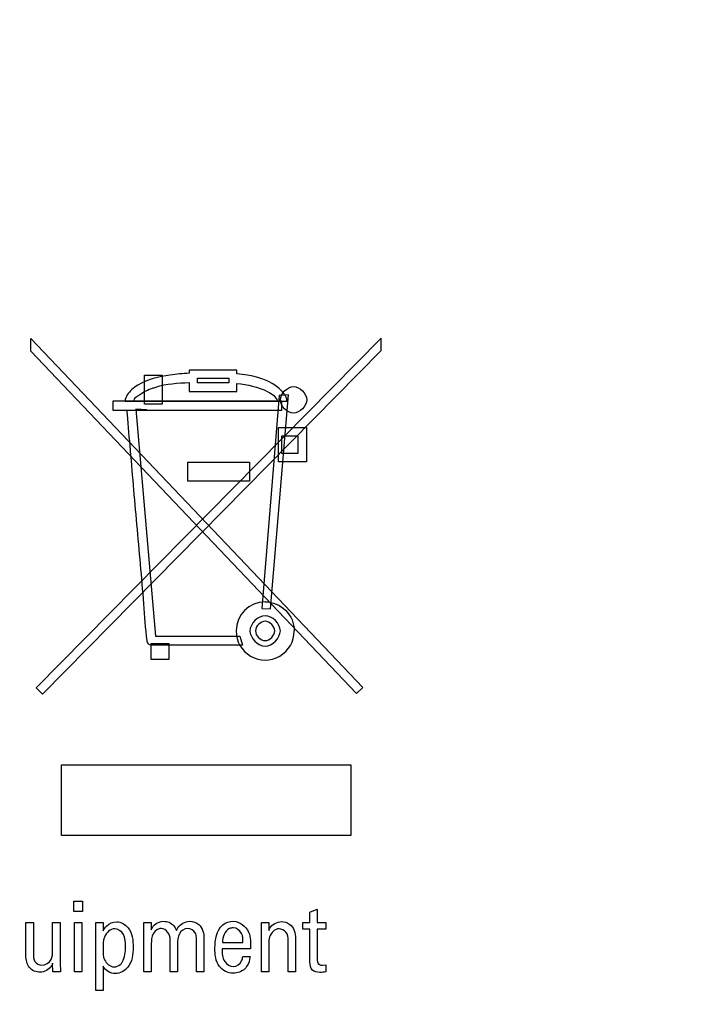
# Model space of a CAD drawing. Header units: inches. Extents: x 0 to 22, y 0 to 17.
# Tile 16 of 75: x 6.871 to 7.352, y 6.267 to 6.966. Entities that reach past the tile are written whole.
import ezdxf

# ---------------------------------------------------------------- set-up
doc = ezdxf.new("R2010")
doc.units = ezdxf.units.IN
doc.header["$LTSCALE"] = 1.21
doc.header["$MEASUREMENT"] = 0
doc.layers.get('0').update_dxf_attribs({"linetype": 'CONTINUOUS'})
doc.layers.add('DIMENSIONS', color=7, linetype='CONTINUOUS')
doc.styles.get("Standard").update_dxf_attribs({"font": 'txt', "width": 0.8})
doc.dimstyles.new('DIMSTYLE_1', dxfattribs={"dimtxt": 0.125, "dimasz": 0.18, "dimexe": 0.125, "dimexo": 0.0625, "dimgap": 0.0625, "dimtad": 0, "dimtih": 1, "dimtoh": 1, "dimzin": 4, "dimdsep": 46, "dimtxsty": 'STANDARD', "dimblk": '_FILLED', "dimblk1": '_FILLED', "dimblk2": '_FILLED', "dimcen": 0.09, "dimadec": 0, "dimazin": 0, "dimtp": 0.001, "dimtm": 0.001, "dimtfac": 1, "dimtofl": 0, "dimtmove": 0, "dimatfit": 3, "dimldrblk": '_FILLED', "dimfxl": 1, "dimtolj": 1, "dimtzin": 4, "dimarcsym": 0})

# ---------------------------------------------------------------- blocks, each defined once
blk = doc.blocks.new('_FILLED')
at = {"color": 0, "linetype": 'BYBLOCK'}
blk.add_solid([(0, 0), (-1, 0.1736), (-1, -0.1736)], dxfattribs=at)
blk = doc.blocks.new('*D4')
at = {"layer": 'DIMENSIONS', "color": 2, "linetype": 'CONTINUOUS'}
for p, q in [((4.87756, 6.64286), (4.06506, 6.64286)), ((4.19006, 6.64286), (4.19006, 6.23261)), ((4.19006, 5.57237), (4.19006, 5.98261)), ((7.03247, 5.57237), (4.06506, 5.57237))]:
    blk.add_line(p, q, dxfattribs=at)
at = {"layer": 'DIMENSIONS', "color": 2, "linetype": 'CONTINUOUS', "xscale": 0.18, "yscale": 0.18, "zscale": 0.18}
for p, rotation in [((4.19006, 6.64286), 90.0001115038), ((4.19006, 5.57237), 270)]:
    blk.add_blockref('_FILLED', p, dxfattribs=dict(at, rotation=rotation))
at = {"layer": 'DIMENSIONS', "color": 2, "linetype": 'CONTINUOUS', "insert": (4.19006, 6.17011), "char_height": 0.125, "width": 1.125, "attachment_point": 2, "line_spacing_factor": 0.9}
blk.add_mtext('1.07{\\Ftxt.shx;\\W1.000000;\\H0.125000; }[27.2]', dxfattribs=at)
blk = doc.blocks.new('*D16')
at = {"layer": 'DIMENSIONS', "color": 2, "linetype": 'CONTINUOUS'}
for p, q in [((4.94006, 6.91971), (4.94006, 9.91637)), ((7.84906, 8.95887), (7.84906, 9.91637)), ((4.94006, 9.79137), (5.76956, 9.79137)), ((7.84906, 9.79137), (7.01956, 9.79137))]:
    blk.add_line(p, q, dxfattribs=at)
at = {"layer": 'DIMENSIONS', "color": 2, "linetype": 'CONTINUOUS', "xscale": 0.18, "yscale": 0.18, "zscale": 0.18, "rotation": 180}
blk.add_blockref('_FILLED', (4.94006, 9.79137), dxfattribs=at)
at = {"layer": 'DIMENSIONS', "color": 2, "linetype": 'CONTINUOUS', "xscale": 0.18, "yscale": 0.18, "zscale": 0.18}
blk.add_blockref('_FILLED', (7.84906, 9.79137), dxfattribs=at)
at = {"layer": 'DIMENSIONS', "color": 2, "linetype": 'CONTINUOUS', "insert": (6.39456, 9.85387), "char_height": 0.125, "width": 1.125, "attachment_point": 2, "line_spacing_factor": 0.9}
blk.add_mtext('2.91{\\Ftxt.shx;\\W1.000000;\\H0.125000; }[73.9]', dxfattribs=at)

msp = doc.modelspace()

# ---------------------------------------------------------------- linework, layer by layer
at = {"color": 40, "linetype": 'CONTINUOUS'}
for p, q in [((6.87888, 6.73963), (7.11494, 6.49186)), ((6.8789, 6.73084), (6.87888, 6.73963)), ((7.12801, 6.73999), (6.8827, 6.49156)), ((7.12796, 6.73122), (7.12801, 6.73999)), ((7.11044, 6.48749), (6.8789, 6.73084)), ((6.88715, 6.48719), (7.12796, 6.73122)), ((7.02548, 6.71736), (6.99143, 6.71736)), ((6.99143, 6.71736), (6.99143, 6.71508)), ((7.02548, 6.71465), (7.02548, 6.71736)), ((6.95977, 6.71381), (6.97233, 6.71381)), ((6.95977, 6.69316), (6.95977, 6.71381)), ((6.97233, 6.71381), (6.97233, 6.69316)), ((6.99143, 6.70849), (6.99143, 6.70214)), ((6.99737, 6.71164), (7.01959, 6.71164)), ((6.99737, 6.70822), (6.99737, 6.71164)), ((7.01959, 6.70822), (6.99737, 6.70822)), ((7.01959, 6.71164), (7.01959, 6.70822)), ((7.02548, 6.70214), (7.02548, 6.70787)), ((6.99143, 6.70214), (7.02548, 6.70214)), ((6.93748, 6.69539), (7.0571, 6.69539)), ((6.93748, 6.6885), (6.93748, 6.69539)), ((6.94597, 6.69515), (7.06096, 6.69515)), ((7.05537, 6.69932), (7.04319, 6.5479)), ((7.04932, 6.54771), (7.06212, 6.69968)), ((7.06212, 6.69968), (7.05537, 6.69932)), ((7.0571, 6.69539), (7.0571, 6.6885)), ((7.0571, 6.6885), (6.93748, 6.6885)), ((6.96135, 6.68901), (6.95348, 6.68948)), ((6.95348, 6.68948), (6.96761, 6.52818)), ((6.97233, 6.69316), (6.95977, 6.69316)), ((7.05491, 6.67654), (7.07484, 6.67654)), ((7.05491, 6.65204), (7.05491, 6.67654)), ((7.07484, 6.67654), (7.07484, 6.65204)), ((7.06899, 6.67035), (7.0571, 6.67035)), ((7.0571, 6.67035), (7.0571, 6.65825)), ((7.06899, 6.65825), (7.06899, 6.67035)), ((6.99051, 6.65199), (7.03426, 6.65199)), ((6.99051, 6.63834), (6.99051, 6.65199)), ((7.03426, 6.65199), (7.03426, 6.63834)), ((7.07484, 6.65204), (7.05491, 6.65204)), ((7.0571, 6.65825), (7.06899, 6.65825)), ((7.03426, 6.63834), (6.99051, 6.63834)), ((7.04319, 6.5479), (7.04932, 6.54771)), ((6.96761, 6.52818), (7.02756, 6.52818)), ((7.02756, 6.52818), (7.02935, 6.52189)), ((6.97727, 6.52281), (6.96428, 6.52281)), ((6.96428, 6.52281), (6.96428, 6.51185)), ((7.02935, 6.52189), (6.96439, 6.52189)), ((6.97727, 6.51185), (6.97727, 6.52281)), ((6.96428, 6.51185), (6.97727, 6.51185)), ((6.8827, 6.49156), (6.88715, 6.48719)), ((7.11494, 6.49186), (7.11044, 6.48749)), ((6.90077, 6.43684), (7.10639, 6.43684)), ((6.90077, 6.38669), (6.90077, 6.43684)), ((7.10639, 6.43684), (7.10639, 6.38669)), ((7.10639, 6.38669), (6.90077, 6.38669)), ((6.90947, 6.33997), (6.91575, 6.33997)), ((6.90947, 6.33281), (6.90947, 6.33997)), ((6.91575, 6.33997), (6.91575, 6.33281)), ((6.91575, 6.33281), (6.90947, 6.33281)), ((7.07731, 6.33226), (7.08248, 6.33435)), ((7.07731, 6.32496), (7.07731, 6.33226)), ((7.08248, 6.33435), (7.08248, 6.32496)), ((6.87548, 6.32482), (6.88081, 6.32482)), ((6.87548, 6.30139), (6.87548, 6.32482)), ((6.88081, 6.32482), (6.88081, 6.30237)), ((6.89447, 6.32482), (6.89985, 6.32482)), ((6.89447, 6.30508), (6.89447, 6.32482)), ((6.89985, 6.32482), (6.89985, 6.29646)), ((6.91003, 6.32482), (6.91525, 6.32482)), ((6.91003, 6.28993), (6.91003, 6.32482)), ((6.91525, 6.32482), (6.91525, 6.28993)), ((6.92509, 6.32482), (6.93036, 6.32482)), ((6.92525, 6.31912), (6.92509, 6.32482)), ((6.93036, 6.32482), (6.93047, 6.31905)), ((6.9592, 6.32482), (6.96447, 6.32482)), ((6.95931, 6.32017), (6.9592, 6.32482)), ((6.96447, 6.32482), (6.96447, 6.31975)), ((7.04281, 6.32482), (7.04803, 6.32482)), ((7.04286, 6.32079), (7.04281, 6.32482)), ((7.04803, 6.32482), (7.04809, 6.31919)), ((7.07236, 6.32496), (7.07731, 6.32496)), ((7.07236, 6.32017), (7.07236, 6.32496)), ((7.08248, 6.32496), (7.08869, 6.32496)), ((7.08869, 6.32496), (7.08869, 6.32017)), ((6.92525, 6.27651), (6.92525, 6.31912)), ((6.95931, 6.28993), (6.95931, 6.32017)), ((7.04286, 6.28993), (7.04286, 6.32079)), ((7.07731, 6.32017), (7.07236, 6.32017)), ((7.07731, 6.29688), (7.07731, 6.32017)), ((7.08869, 6.32017), (7.08248, 6.32017)), ((7.08248, 6.32017), (7.08248, 6.29924)), ((6.96458, 6.30974), (6.96458, 6.28993)), ((6.97802, 6.28993), (6.97802, 6.313)), ((6.9833, 6.30946), (6.9833, 6.28993)), ((6.99673, 6.28993), (6.99673, 6.31231)), ((7.00201, 6.31335), (7.00201, 6.28993)), ((7.01519, 6.31078), (7.02969, 6.31078)), ((7.04809, 6.31001), (7.04809, 6.28993)), ((7.0618, 6.28993), (7.0618, 6.3121)), ((7.06713, 6.31363), (7.06713, 6.28993)), ((7.03502, 6.3062), (7.01497, 6.3062)), ((6.89458, 6.28993), (6.89447, 6.29591)), ((6.89985, 6.29646), (6.90002, 6.28993)), ((7.02952, 6.30084), (7.03474, 6.30084)), ((7.08619, 6.29459), (7.08869, 6.29493)), ((7.08869, 6.29493), (7.08869, 6.28986)), ((6.90002, 6.28993), (6.89458, 6.28993)), ((6.91525, 6.28993), (6.91003, 6.28993)), ((6.93042, 6.29382), (6.93042, 6.27651)), ((6.96458, 6.28993), (6.95931, 6.28993)), ((6.9833, 6.28993), (6.97802, 6.28993)), ((7.00201, 6.28993), (6.99673, 6.28993)), ((7.04809, 6.28993), (7.04286, 6.28993)), ((7.06713, 6.28993), (7.0618, 6.28993)), ((6.93042, 6.27651), (6.92525, 6.27651))]:
    msp.add_line(p, q, dxfattribs=at)
for centre, radius, start, end in [((7.04553, 6.53202), 0.02068, 90.02951, 179.96664), ((7.04551, 6.53202), 0.02066, 179.98351, 0.03291)]:
    msp.add_arc(centre, radius, start, end, dxfattribs=at)
for points, knots in [([(6.99143, 6.71508), (6.98689, 6.71481), (6.97445, 6.7137), (6.96178, 6.71071), (6.95492, 6.70659)], [0, 0, 0, 0, 0.362576, 1, 1, 1, 1]), ([(7.06096, 6.69515), (7.06096, 6.6992), (7.04954, 6.7111), (7.03548, 6.7135), (7.02548, 6.71465)], [0, 0, 0, 0, 0.287177, 1, 1, 1, 1]), ([(6.96536, 6.70442), (6.96618, 6.70465), (6.97447, 6.70769), (6.98349, 6.7081), (6.99143, 6.70849)], [0, 0, 0, 0, 0.096804, 1, 1, 1, 1]), ([(7.02548, 6.70787), (7.03301, 6.70698), (7.04312, 6.70511), (7.0534, 6.69841), (7.05412, 6.69539)], [0, 0, 0, 0, 0.709606, 1, 1, 1, 1]), ([(6.95492, 6.70659), (6.95344, 6.7057), (6.94963, 6.70277), (6.94597, 6.69835), (6.94597, 6.69515)], [0, 0, 0, 0, 0.349581, 1, 1, 1, 1]), ([(6.95229, 6.69539), (6.95229, 6.69744), (6.95795, 6.70095), (6.96214, 6.70355), (6.96536, 6.70442)], [0, 0, 0, 0, 0.381232, 1, 1, 1, 1]), ([(6.96156, 6.52495), (6.96049, 6.53371), (6.95867, 6.56134), (6.95425, 6.60752), (6.95039, 6.65343), (6.94803, 6.68055), (6.94729, 6.68901)], [0, 0, 0, 0, 0.1608, 0.504044, 0.845267, 1, 1, 1, 1]), ([(7.04552, 6.5527), (7.05079, 6.5527), (7.06176, 6.54827), (7.06616, 6.5373), (7.06616, 6.53203)], [0, 0, 0, 0, 0.499887, 1, 1, 1, 1]), ([(6.93047, 6.31905), (6.93104, 6.32026), (6.93321, 6.32364), (6.93736, 6.32538), (6.93997, 6.32538)], [0, 0, 0, 0, 0.338243, 1, 1, 1, 1]), ([(6.93997, 6.32538), (6.94301, 6.32538), (6.95091, 6.32079), (6.95168, 6.31209), (6.95168, 6.30731)], [0, 0, 0, 0, 0.388734, 1, 1, 1, 1]), ([(6.96447, 6.31975), (6.96504, 6.32092), (6.96696, 6.32417), (6.9709, 6.32573), (6.9733, 6.32573)], [0, 0, 0, 0, 0.351897, 1, 1, 1, 1]), ([(6.9733, 6.32573), (6.97462, 6.32573), (6.97868, 6.32527), (6.98146, 6.32163), (6.9824, 6.31919)], [0, 0, 0, 0, 0.333792, 1, 1, 1, 1]), ([(6.9824, 6.31919), (6.98271, 6.31982), (6.98443, 6.3233), (6.98859, 6.32573), (6.99179, 6.32573)], [0, 0, 0, 0, 0.179048, 1, 1, 1, 1]), ([(6.99179, 6.32573), (6.99413, 6.32573), (7.00047, 6.32375), (7.00201, 6.31691), (7.00201, 6.31335)], [0, 0, 0, 0, 0.39631, 1, 1, 1, 1]), ([(7.02291, 6.32573), (7.02731, 6.32573), (7.03581, 6.319), (7.0351, 6.31019), (7.03502, 6.3062)], [0, 0, 0, 0, 0.524489, 1, 1, 1, 1]), ([(7.04809, 6.31919), (7.04831, 6.31974), (7.0498, 6.32316), (7.05388, 6.32552), (7.05702, 6.32552)], [0, 0, 0, 0, 0.158558, 1, 1, 1, 1]), ([(7.05702, 6.32552), (7.05912, 6.32552), (7.06514, 6.3238), (7.06713, 6.31722), (7.06713, 6.31363)], [0, 0, 0, 0, 0.368607, 1, 1, 1, 1]), ([(6.93858, 6.32051), (6.93545, 6.32051), (6.93004, 6.31506), (6.93025, 6.30911), (6.93025, 6.30633)], [0, 0, 0, 0, 0.529895, 1, 1, 1, 1]), ([(6.94624, 6.30772), (6.94624, 6.31068), (6.94632, 6.31642), (6.94103, 6.32051), (6.93858, 6.32051)], [0, 0, 0, 0, 0.546708, 1, 1, 1, 1]), ([(6.97191, 6.32065), (6.97111, 6.32065), (6.9686, 6.32019), (6.96665, 6.31828), (6.9658, 6.31683)], [0, 0, 0, 0, 0.323573, 1, 1, 1, 1]), ([(6.99673, 6.31231), (6.99673, 6.31298), (6.99668, 6.31476), (6.99633, 6.3166), (6.99579, 6.3176)], [0, 0, 0, 0, 0.368772, 1, 1, 1, 1]), ([(7.0228, 6.32107), (7.02192, 6.32107), (7.01725, 6.3202), (7.01525, 6.31444), (7.01519, 6.31078)], [0, 0, 0, 0, 0.194648, 1, 1, 1, 1]), ([(7.02969, 6.31078), (7.02972, 6.31294), (7.02973, 6.3177), (7.02515, 6.32107), (7.0228, 6.32107)], [0, 0, 0, 0, 0.478689, 1, 1, 1, 1]), ([(7.05535, 6.32044), (7.0524, 6.32044), (7.0483, 6.316), (7.04809, 6.31156), (7.04809, 6.31001)], [0, 0, 0, 0, 0.65656, 1, 1, 1, 1]), ([(6.88081, 6.30237), (6.88081, 6.30063), (6.88085, 6.29662), (6.88488, 6.29465), (6.88675, 6.29465)], [0, 0, 0, 0, 0.482712, 1, 1, 1, 1]), ([(6.93025, 6.30633), (6.93025, 6.30362), (6.93008, 6.29797), (6.93533, 6.29341), (6.93808, 6.29341)], [0, 0, 0, 0, 0.496386, 1, 1, 1, 1]), ([(6.95168, 6.30731), (6.95168, 6.30239), (6.95065, 6.29327), (6.94228, 6.2886), (6.93897, 6.2886)], [0, 0, 0, 0, 0.597613, 1, 1, 1, 1]), ([(7.02275, 6.28888), (7.01912, 6.28888), (7.01047, 6.29317), (7.00981, 6.30226), (7.00981, 6.30675)], [0, 0, 0, 0, 0.44684, 1, 1, 1, 1]), ([(7.01497, 6.3062), (7.01492, 6.30313), (7.01506, 6.29718), (7.02059, 6.29361), (7.02297, 6.29361)], [0, 0, 0, 0, 0.562277, 1, 1, 1, 1]), ([(6.88558, 6.28958), (6.88281, 6.28958), (6.87654, 6.29206), (6.87548, 6.29845), (6.87548, 6.30139)], [0, 0, 0, 0, 0.485127, 1, 1, 1, 1]), ([(6.89447, 6.29591), (6.89418, 6.29522), (6.89273, 6.29175), (6.88859, 6.28958), (6.88558, 6.28958)], [0, 0, 0, 0, 0.198648, 1, 1, 1, 1]), ([(6.93808, 6.29341), (6.93964, 6.29341), (6.94211, 6.29424), (6.94357, 6.29613), (6.94397, 6.29681)], [0, 0, 0, 0, 0.665903, 1, 1, 1, 1]), ([(7.02297, 6.29361), (7.02532, 6.29361), (7.02893, 6.29627), (7.02943, 6.29973), (7.02952, 6.30084)], [0, 0, 0, 0, 0.679595, 1, 1, 1, 1]), ([(7.08436, 6.28944), (7.08251, 6.28944), (7.07792, 6.29016), (7.07731, 6.29484), (7.07731, 6.29688)], [0, 0, 0, 0, 0.475972, 1, 1, 1, 1]), ([(7.08248, 6.29924), (7.08248, 6.29776), (7.083, 6.29489), (7.08546, 6.29459), (7.08619, 6.29459)], [0, 0, 0, 0, 0.669525, 1, 1, 1, 1]), ([(7.03235, 6.29354), (7.03199, 6.29302), (7.02967, 6.29021), (7.02574, 6.28888), (7.02275, 6.28888)], [0, 0, 0, 0, 0.175415, 1, 1, 1, 1])]:
    msp.add_open_spline(points, degree=3, knots=knots, dxfattribs=at)
for points in [[(7.05632, 6.69615), (7.05632, 6.70057), (7.06128, 6.70554), (7.0657, 6.70554)], [(7.0657, 6.70554), (7.07012, 6.70554), (7.07506, 6.70057), (7.07506, 6.69615)], [(7.0657, 6.68671), (7.06127, 6.68671), (7.05632, 6.69171), (7.05632, 6.69615)], [(7.07506, 6.69615), (7.07506, 6.69172), (7.07013, 6.68671), (7.0657, 6.68671)], [(7.04552, 6.54283), (7.04043, 6.54283), (7.0347, 6.53713), (7.0347, 6.53203)], [(7.05629, 6.53203), (7.05629, 6.53712), (7.0506, 6.54283), (7.04552, 6.54283)], [(7.04552, 6.5389), (7.04227, 6.5389), (7.0386, 6.53528), (7.0386, 6.53203)], [(7.05236, 6.53203), (7.05236, 6.53526), (7.04875, 6.5389), (7.04552, 6.5389)], [(7.0347, 6.53203), (7.0347, 6.52694), (7.04043, 6.52124), (7.04552, 6.52124)], [(7.0386, 6.53203), (7.0386, 6.52878), (7.04227, 6.52517), (7.04552, 6.52517)], [(7.04552, 6.52517), (7.04875, 6.52517), (7.05236, 6.5288), (7.05236, 6.53203)], [(7.04552, 6.52124), (7.0506, 6.52124), (7.05629, 6.52695), (7.05629, 6.53203)], [(6.96439, 6.52189), (6.963, 6.52189), (6.96173, 6.52357), (6.96156, 6.52495)], [(7.00981, 6.30675), (7.00981, 6.31252), (7.01096, 6.31937), (7.01531, 6.32316)], [(7.01531, 6.32316), (7.01731, 6.32493), (7.02024, 6.32573), (7.02291, 6.32573)], [(6.9658, 6.31683), (6.9646, 6.31475), (6.96458, 6.31213), (6.96458, 6.30974)], [(6.97802, 6.313), (6.97802, 6.31627), (6.97518, 6.32065), (6.97191, 6.32065)], [(6.98452, 6.31696), (6.98327, 6.31476), (6.9833, 6.31199), (6.9833, 6.30946)], [(6.99046, 6.32065), (6.98813, 6.32065), (6.98568, 6.31899), (6.98452, 6.31696)], [(6.99579, 6.3176), (6.99479, 6.31939), (6.99251, 6.32065), (6.99046, 6.32065)], [(7.0603, 6.31808), (7.05913, 6.31948), (7.05718, 6.32044), (7.05535, 6.32044)], [(7.0618, 6.3121), (7.0618, 6.31416), (7.06158, 6.31647), (7.0603, 6.31808)], [(6.8933, 6.29855), (6.89438, 6.30048), (6.89447, 6.30287), (6.89447, 6.30508)], [(6.94397, 6.29681), (6.94585, 6.30001), (6.94624, 6.30401), (6.94624, 6.30772)], [(6.88675, 6.29465), (6.88929, 6.29465), (6.89209, 6.29631), (6.8933, 6.29855)], [(7.03474, 6.30084), (7.0345, 6.29829), (7.03387, 6.2956), (7.03235, 6.29354)], [(6.93897, 6.2886), (6.93563, 6.2886), (6.93188, 6.29082), (6.93042, 6.29382)], [(7.08869, 6.28986), (7.08727, 6.28954), (7.08581, 6.28944), (7.08436, 6.28944)]]:
    msp.add_open_spline(points, degree=3, dxfattribs=at)

# ---------------------------------------------------------------- dimensions: what is measured, and where the dimension line sits
at = {"layer": 'DIMENSIONS', "color": 2, "linetype": 'CONTINUOUS'}
for base, p1, p2, angle, picture, middle in [((4.94006, 9.79137), (7.84906, 8.89637), (4.94006, 6.85721), 180, '*D16', (6.39456, 9.79137)), ((4.19006, 6.64286), (7.09497, 5.57237), (4.94006, 6.64286), 90.00004, '*D4', (4.19006, 6.10761))]:
    dim = msp.add_linear_dim(base=base, p1=p1, p2=p2, angle=angle, dimstyle='DIMSTYLE_1', dxfattribs=at)
    dim.commit()
    dim.dimension.update_dxf_attribs({"geometry": picture, "text_midpoint": middle, "dimtype": 160})

doc.saveas('drawing.dxf')
